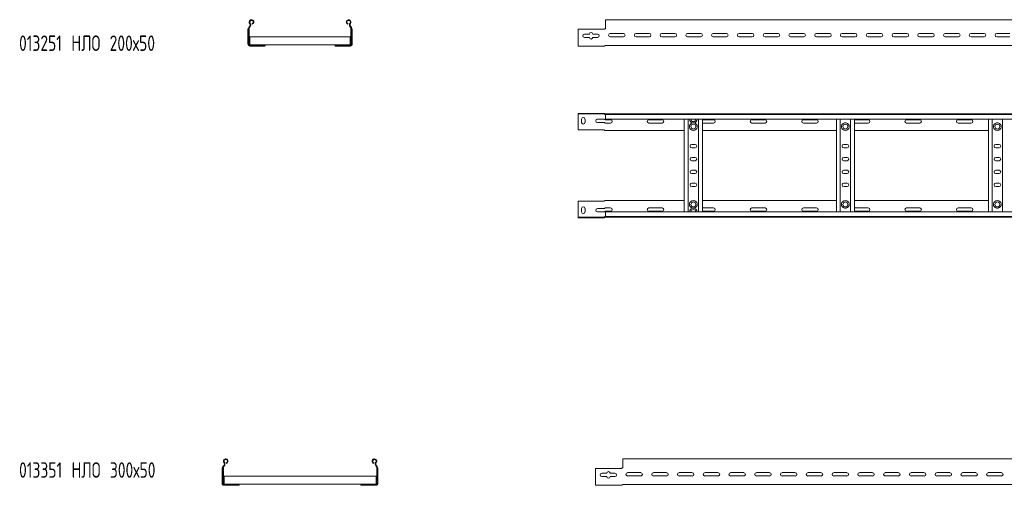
# Model space of a CAD drawing. Header units: millimetres. Extents: x -921 to 3361, y -5257 to -169.
# Tile 7 of 10: x -781 to 1130, y -1115 to -169. Entities that reach past the tile are written whole.
import ezdxf

# ---------------------------------------------------------------- set-up
doc = ezdxf.new("R2010")
doc.units = ezdxf.units.MM
doc.styles.add('SLDTEXTSTYLE0', font='TXT', dxfattribs={"width": 0.7, "bigfont": 'bigfont'})

msp = doc.modelspace()

# ---------------------------------------------------------------- linework, layer by layer
at = {"color": 7, "linetype": 'Continuous', "lineweight": 15}
for p, q in [((3303, -169.3), (356, -169.3)), ((356, -169.3), (356, -176.8)), ((-337.8, -187.7), (-337.7, -187.4)), ((-337.8, -216.9), (-337.8, -187.7)), ((-336.7, -186.8), (-336.6, -186.8)), ((-336.6, -186.6), (-336.6, -216.9)), ((-335.4, -186.6), (-335.4, -216.9)), ((-334.6, -182.1), (-334.9, -182.4)), ((-333.7, -182.9), (-334.1, -183.3)), ((-329.3, -178.1), (-329.7, -177)), ((-143.8, -178.1), (-143.4, -177)), ((-139.4, -182.9), (-139.1, -183.3)), ((-138.6, -182.1), (-138.2, -182.4)), ((-137.8, -186.6), (-137.8, -216.9)), ((-136.6, -186.6), (-136.6, -216.9)), ((-136.5, -186.8), (-136.6, -186.8)), ((-135.4, -187.7), (-135.4, -187.4)), ((-135.4, -216.9), (-135.4, -187.7)), ((352.2, -188), (303, -188)), ((303, -188), (303, -216.9)), ((353.4, -187.7), (353.9, -187.4)), ((355.6, -186.8), (356, -186.8)), ((356, -176.8), (356, -182.1)), ((356, -182.4), (356, -182.1)), ((356, -182.4), (356, -186.3)), ((-334.1, -202.7), (-139.1, -202.7)), ((-334.1, -202.7), (-334.1, -204.5)), ((-334.1, -204.5), (-334.1, -216.3)), ((-139.1, -202.7), (-139.1, -204.5)), ((-139.1, -204.5), (-139.1, -216.3)), ((315.3, -197.3), (324.8, -197.3)), ((324.8, -203.8), (315.3, -203.8)), ((331.3, -197.3), (340.8, -197.3)), ((340.8, -203.8), (331.3, -203.8)), ((365.3, -196.1), (390.8, -196.1)), ((390.8, -202.6), (365.3, -202.6)), ((415.3, -196.1), (440.8, -196.1)), ((440.8, -202.6), (415.3, -202.6)), ((465.3, -196.1), (490.8, -196.1)), ((490.8, -202.6), (465.3, -202.6)), ((515.3, -196.1), (540.8, -196.1)), ((540.8, -202.6), (515.3, -202.6)), ((565.3, -196.1), (590.8, -196.1)), ((590.8, -202.6), (565.3, -202.6)), ((615.3, -196.1), (640.8, -196.1)), ((640.8, -202.6), (615.3, -202.6)), ((665.3, -196.1), (690.8, -196.1)), ((690.8, -202.6), (665.3, -202.6)), ((715.3, -196.1), (740.8, -196.1)), ((740.8, -202.6), (715.3, -202.6)), ((765.3, -196.1), (790.8, -196.1)), ((790.8, -202.6), (765.3, -202.6)), ((815.3, -196.1), (840.8, -196.1)), ((840.8, -202.6), (815.3, -202.6)), ((865.3, -196.1), (890.8, -196.1)), ((890.8, -202.6), (865.3, -202.6)), ((915.3, -196.1), (940.8, -196.1)), ((940.8, -202.6), (915.3, -202.6)), ((965.3, -196.1), (990.8, -196.1)), ((990.8, -202.6), (965.3, -202.6)), ((1015.3, -196.1), (1040.8, -196.1)), ((1040.8, -202.6), (1015.3, -202.6)), ((1065.3, -196.1), (1090.8, -196.1)), ((1090.8, -202.6), (1065.3, -202.6)), ((1115.3, -196.1), (1140.8, -196.1)), ((1140.8, -202.6), (1115.3, -202.6)), ((-334.2, -217.2), (-334.2, -218.1)), ((-334.2, -217.2), (-334.1, -217.2)), ((-334.2, -218.1), (-304.6, -218.1)), ((-334.2, -219.3), (-304.6, -219.3)), ((-334.2, -220.5), (-326.5, -220.5)), ((-334.1, -216.3), (-334.1, -218.1)), ((-326.5, -220.5), (-320, -220.5)), ((-320, -220.5), (-320, -219.3)), ((-320, -220.5), (-305.5, -220.5)), ((-305.2, -220.4), (-305.5, -220.5)), ((-304.6, -218.1), (-168.6, -218.1)), ((-304.6, -218.1), (-304.6, -219.3)), ((-304.6, -219.4), (-304.6, -219.3)), ((-168.6, -218.1), (-168.6, -219.3)), ((-139, -218.1), (-168.6, -218.1)), ((-139, -219.3), (-168.6, -219.3)), ((-168.6, -219.4), (-168.6, -219.3)), ((-168, -220.4), (-167.6, -220.5)), ((-153.1, -220.5), (-167.6, -220.5)), ((-153.1, -220.5), (-153.1, -219.3)), ((-146.6, -220.5), (-153.1, -220.5)), ((-139, -220.5), (-146.6, -220.5)), ((-139.1, -216.3), (-139.1, -218.1)), ((-139.1, -217.2), (-139, -217.2)), ((-139, -218.1), (-139, -217.2)), ((303, -216.9), (303, -220.5)), ((303, -220.5), (353.4, -220.5)), ((356, -219.3), (3303, -219.3)), ((303, -351), (303, -352.2)), ((352.2, -351), (303, -351)), ((303, -352.2), (352.2, -352.2)), ((303, -354.6), (303, -352.2)), ((303, -383), (303, -354.6)), ((309.8, -368.7), (309.8, -362.2)), ((316.3, -362.2), (316.3, -368.7)), ((340.3, -362.2), (353.4, -362.2)), ((352.2, -351), (353.4, -351)), ((353.4, -352.2), (352.2, -352.2)), ((353.4, -351), (353.9, -351.1)), ((355.5, -352.2), (356, -352.2)), ((356, -353.3), (356, -352.2)), ((356, -352.2), (3303, -352.2)), ((3303, -353.3), (356, -353.3)), ((356, -362.4), (356, -353.3)), ((356, -362.4), (3303, -362.4)), ((509, -542), (509, -362.4)), ((516.5, -542), (516.5, -362.4)), ((536.5, -542), (536.5, -362.4)), ((544, -542), (544, -362.4)), ((804, -542), (804, -362.4)), ((811.5, -542), (811.5, -362.4)), ((831.5, -542), (831.5, -362.4)), ((839, -542), (839, -362.4)), ((1099, -542), (1099, -362.4)), ((1106.5, -542), (1106.5, -362.4)), ((1126.5, -542), (1126.5, -362.4)), ((353.4, -368.7), (340.3, -368.7)), ((365.8, -363.4), (356, -363.4)), ((356, -369.9), (365.8, -369.9)), ((465.8, -363.4), (440.3, -363.4)), ((440.3, -369.9), (465.8, -369.9)), ((528.3, -369.4), (524.8, -369.4)), ((565.8, -363.4), (544, -363.4)), ((544, -369.9), (565.8, -369.9)), ((665.8, -363.4), (640.3, -363.4)), ((640.3, -369.9), (665.8, -369.9)), ((765.8, -363.4), (740.3, -363.4)), ((740.3, -369.9), (765.8, -369.9)), ((823.3, -369.4), (819.8, -369.4)), ((865.8, -363.4), (840.3, -363.4)), ((840.3, -369.9), (865.8, -369.9)), ((965.8, -363.4), (940.3, -363.4)), ((940.3, -369.9), (965.8, -369.9)), ((1065.8, -363.4), (1040.3, -363.4)), ((1040.3, -369.9), (1065.8, -369.9)), ((1118.3, -369.4), (1114.8, -369.4)), ((303, -383), (352.2, -383)), ((356, -384.2), (355.6, -384.2)), ((356, -384.2), (509, -384.2)), ((544, -384.2), (804, -384.2)), ((839, -384.2), (1099, -384.2)), ((529.8, -411.4), (523.3, -411.4)), ((523.3, -417.9), (529.8, -417.9)), ((824.8, -411.4), (818.3, -411.4)), ((818.3, -417.9), (824.8, -417.9)), ((1119.8, -411.4), (1113.3, -411.4)), ((1113.3, -417.9), (1119.8, -417.9)), ((529.8, -436.4), (523.3, -436.4)), ((824.8, -436.4), (818.3, -436.4)), ((1119.8, -436.4), (1113.3, -436.4)), ((523.3, -442.9), (529.8, -442.9)), ((818.3, -442.9), (824.8, -442.9)), ((1113.3, -442.9), (1119.8, -442.9)), ((529.8, -461.4), (523.3, -461.4)), ((523.3, -467.9), (529.8, -467.9)), ((824.8, -461.4), (818.3, -461.4)), ((818.3, -467.9), (824.8, -467.9)), ((1119.8, -461.4), (1113.3, -461.4)), ((1113.3, -467.9), (1119.8, -467.9)), ((529.8, -486.4), (523.3, -486.4)), ((523.3, -492.9), (529.8, -492.9)), ((824.8, -486.4), (818.3, -486.4)), ((818.3, -492.9), (824.8, -492.9)), ((1119.8, -486.4), (1113.3, -486.4)), ((1113.3, -492.9), (1119.8, -492.9)), ((303, -521.4), (352.2, -521.4)), ((303, -521.4), (303, -549.8)), ((356, -520.2), (355.6, -520.2)), ((356, -520.2), (509, -520.2)), ((356, -534.4), (365.8, -534.4)), ((440.3, -534.4), (465.8, -534.4)), ((544, -520.2), (804, -520.2)), ((544, -534.4), (565.8, -534.4)), ((640.3, -534.4), (665.8, -534.4)), ((740.3, -534.4), (765.8, -534.4)), ((839, -520.2), (1099, -520.2)), ((840.3, -534.4), (865.8, -534.4)), ((940.3, -534.4), (965.8, -534.4)), ((1040.3, -534.4), (1065.8, -534.4)), ((303, -549.8), (303, -552.2)), ((303, -553.4), (303, -552.2)), ((303, -552.2), (352.2, -552.2)), ((352.2, -553.4), (303, -553.4)), ((309.8, -535.6), (309.8, -542.1)), ((316.3, -542.1), (316.3, -535.6)), ((353.4, -535.6), (340.3, -535.6)), ((340.3, -542.1), (353.4, -542.1)), ((353.4, -552.2), (352.2, -552.2)), ((352.2, -553.4), (353.4, -553.4)), ((353.4, -553.4), (353.9, -553.3)), ((355.5, -552.2), (356, -552.2)), ((365.8, -540.9), (356, -540.9)), ((3303, -542), (356, -542)), ((356, -542), (356, -551.1)), ((356, -551.1), (3303, -551.1)), ((356, -551.1), (356, -552.2)), ((356, -552.2), (3303, -552.2)), ((465.8, -540.9), (440.3, -540.9)), ((528.3, -535), (524.8, -535)), ((565.8, -540.9), (544, -540.9)), ((665.8, -540.9), (640.3, -540.9)), ((765.8, -540.9), (740.3, -540.9)), ((819.8, -535), (823.3, -535)), ((865.8, -540.9), (840.3, -540.9)), ((965.8, -540.9), (940.3, -540.9)), ((1065.8, -540.9), (1040.3, -540.9)), ((1114.8, -535), (1118.3, -535)), ((-379.3, -1030.2), (-379.7, -1029.1)), ((-93.8, -1030.2), (-93.4, -1029.1)), ((3336.7, -1021.4), (389.7, -1021.4)), ((389.7, -1021.4), (389.7, -1028.8)), ((389.7, -1028.8), (389.7, -1034.2)), ((-387.8, -1039.8), (-387.7, -1039.5)), ((-387.8, -1069), (-387.8, -1039.8)), ((-386.7, -1038.9), (-386.6, -1038.9)), ((-386.6, -1038.7), (-386.6, -1069)), ((-385.4, -1038.7), (-385.4, -1069)), ((-384.6, -1034.2), (-384.9, -1034.5)), ((-383.7, -1035), (-384.1, -1035.3)), ((-89.4, -1035), (-89.1, -1035.3)), ((-88.6, -1034.2), (-88.2, -1034.5)), ((-87.8, -1038.7), (-87.8, -1069)), ((-86.6, -1038.7), (-86.6, -1069)), ((-86.5, -1038.9), (-86.6, -1038.9)), ((-85.4, -1039.8), (-85.4, -1039.5)), ((-85.4, -1069), (-85.4, -1039.8)), ((385.8, -1040.1), (336.7, -1040.1)), ((336.7, -1040.1), (336.7, -1069)), ((348.9, -1049.3), (358.4, -1049.3)), ((364.9, -1049.3), (374.4, -1049.3)), ((387, -1039.8), (387.5, -1039.5)), ((389.2, -1038.9), (389.7, -1038.9)), ((389.7, -1034.5), (389.7, -1034.2)), ((389.7, -1034.5), (389.7, -1038.4)), ((398.9, -1048.1), (424.4, -1048.1)), ((448.9, -1048.1), (474.4, -1048.1)), ((498.9, -1048.1), (524.4, -1048.1)), ((548.9, -1048.1), (574.4, -1048.1)), ((598.9, -1048.1), (624.4, -1048.1)), ((648.9, -1048.1), (674.4, -1048.1)), ((698.9, -1048.1), (724.4, -1048.1)), ((748.9, -1048.1), (774.4, -1048.1)), ((798.9, -1048.1), (824.4, -1048.1)), ((848.9, -1048.1), (874.4, -1048.1)), ((898.9, -1048.1), (924.4, -1048.1)), ((948.9, -1048.1), (974.4, -1048.1)), ((998.9, -1048.1), (1024.4, -1048.1)), ((1048.9, -1048.1), (1074.4, -1048.1)), ((1098.9, -1048.1), (1124.4, -1048.1)), ((-384.2, -1069.3), (-384.2, -1070.2)), ((-384.2, -1069.3), (-384.1, -1069.3)), ((-384.1, -1054.8), (-89.1, -1054.8)), ((-384.1, -1054.8), (-384.1, -1056.6)), ((-384.1, -1056.6), (-384.1, -1068.4)), ((-384.1, -1068.4), (-384.1, -1070.2)), ((-89.1, -1054.8), (-89.1, -1056.6)), ((-89.1, -1056.6), (-89.1, -1068.4)), ((-89.1, -1068.4), (-89.1, -1070.2)), ((-89.1, -1069.3), (-89, -1069.3)), ((-89, -1070.2), (-89, -1069.3)), ((336.7, -1069), (336.7, -1072.6)), ((358.4, -1055.8), (348.9, -1055.8)), ((374.4, -1055.8), (364.9, -1055.8)), ((424.4, -1054.6), (398.9, -1054.6)), ((474.4, -1054.6), (448.9, -1054.6)), ((524.4, -1054.6), (498.9, -1054.6)), ((574.4, -1054.6), (548.9, -1054.6)), ((624.4, -1054.6), (598.9, -1054.6)), ((674.4, -1054.6), (648.9, -1054.6)), ((724.4, -1054.6), (698.9, -1054.6)), ((774.4, -1054.6), (748.9, -1054.6)), ((824.4, -1054.6), (798.9, -1054.6)), ((874.4, -1054.6), (848.9, -1054.6)), ((924.4, -1054.6), (898.9, -1054.6)), ((974.4, -1054.6), (948.9, -1054.6)), ((1024.4, -1054.6), (998.9, -1054.6)), ((1074.4, -1054.6), (1048.9, -1054.6)), ((1124.4, -1054.6), (1098.9, -1054.6)), ((-384.2, -1070.2), (-354.6, -1070.2)), ((-384.2, -1071.4), (-354.6, -1071.4)), ((-384.2, -1072.6), (-376.5, -1072.6)), ((-376.5, -1072.6), (-370, -1072.6)), ((-370, -1072.6), (-370, -1071.4)), ((-370, -1072.6), (-355.5, -1072.6)), ((-355.2, -1072.5), (-355.5, -1072.6)), ((-354.6, -1070.2), (-118.6, -1070.2)), ((-354.6, -1070.2), (-354.6, -1071.4)), ((-354.6, -1071.5), (-354.6, -1071.4)), ((-118.6, -1070.2), (-118.6, -1071.4)), ((-89, -1070.2), (-118.6, -1070.2)), ((-89, -1071.4), (-118.6, -1071.4)), ((-118.6, -1071.5), (-118.6, -1071.4)), ((-118, -1072.5), (-117.6, -1072.6)), ((-103.1, -1072.6), (-117.6, -1072.6)), ((-103.1, -1072.6), (-103.1, -1071.4)), ((-96.6, -1072.6), (-103.1, -1072.6)), ((-89, -1072.6), (-96.6, -1072.6)), ((336.7, -1072.6), (387, -1072.6)), ((389.7, -1071.4), (3336.7, -1071.4))]:
    msp.add_line(p, q, dxfattribs=at)
at = {"color": 7, "linetype": 'Continuous', "lineweight": 15, "flags": 128}
for points in [[(840.3, -363.4), (839.2, -363.6), (839, -363.7)], [(839, -369.7), (839.2, -369.8), (840.3, -369.9)], [(839, -534.7), (839.2, -534.6), (840.3, -534.4)], [(840.3, -540.9), (839.2, -540.8), (839, -540.7)]]:
    msp.add_lwpolyline(points, dxfattribs=at)
at = {"color": 7, "linetype": 'Continuous', "lineweight": 15}
for centre in [(526.5, -376.7), (821.5, -376.7), (1116.5, -376.7), (526.5, -527.7), (821.5, -527.7), (1116.5, -527.7)]:
    msp.add_circle(centre, 4.75, dxfattribs=at)
for centre, radius, start, end in [((-330.9, -173.9), 4.55, 290.35, 219.6816), ((-330.9, -173.9), 3.35, 290.35, 219.6816), ((-142.3, -173.9), 4.55, 320.3184, 249.65), ((-142.3, -173.9), 3.35, 320.3184, 249.65), ((-330.6, -186.6), 6, 136.4649, 180), ((-330.6, -186.6), 4.8, 136.4649, 180), ((-337.5, -179.3), 4, 316.4649, 39.6816), ((-337.5, -179.3), 5.2, 316.4649, 39.6816), ((-135.7, -179.3), 5.2, 140.3184, 223.5351), ((-135.7, -179.3), 4, 140.3184, 223.5351), ((-142.6, -186.6), 4.8, 0, 43.5351), ((-142.6, -186.6), 6, 0, 43.5351), ((352.2, -185.4), 2.6, 270, 295.8039), ((355.5, -186.3), 0.5, 270.1406, 328.6677), ((315.3, -200.5), 3.25, 90, 270), ((328, -197.3), 3.25, 0, 180), ((328, -203.8), 3.25, 180, 360), ((340.8, -200.5), 3.25, 270, 90), ((365.3, -199.3), 3.25, 90, 270), ((390.8, -199.3), 3.25, 270, 90), ((415.3, -199.3), 3.25, 90, 270), ((440.8, -199.3), 3.25, 270, 90), ((465.3, -199.3), 3.25, 90, 270), ((490.8, -199.3), 3.25, 270, 90), ((515.3, -199.3), 3.25, 90, 270), ((540.8, -199.3), 3.25, 270, 90), ((565.3, -199.3), 3.25, 90, 270), ((590.8, -199.3), 3.25, 270, 90), ((615.3, -199.3), 3.25, 90, 270), ((640.8, -199.3), 3.25, 270, 90), ((665.3, -199.3), 3.25, 90, 270), ((690.8, -199.3), 3.25, 270, 90), ((715.3, -199.3), 3.25, 90, 270), ((740.8, -199.3), 3.25, 270, 90), ((765.3, -199.3), 3.25, 90, 270), ((790.8, -199.3), 3.25, 270, 90), ((815.3, -199.3), 3.25, 90, 270), ((840.8, -199.3), 3.25, 270, 90), ((865.3, -199.3), 3.25, 90, 270), ((890.8, -199.3), 3.25, 270, 90), ((915.3, -199.3), 3.25, 90, 270), ((940.8, -199.3), 3.25, 270, 90), ((965.3, -199.3), 3.25, 90, 270), ((990.8, -199.3), 3.25, 270, 90), ((1015.3, -199.3), 3.25, 90, 270), ((1040.8, -199.3), 3.25, 270, 90), ((1065.3, -199.3), 3.25, 90, 270), ((1090.8, -199.3), 3.25, 270, 90), ((1115.3, -199.3), 3.25, 90, 270), ((-334.2, -216.9), 3.6, 180, 270), ((-334.2, -216.9), 2.4, 180, 270), ((-334.2, -216.9), 1.2, 180, 270), ((-139, -216.9), 2.4, 270, 0), ((-139, -216.9), 1.2, 270, 0), ((-139, -216.9), 3.6, 270, 360), ((353.4, -218.1), 2.4, 270, 318.1897), ((356, -220.5), 1.2, 90, 138.1897), ((313, -362.2), 3.25, 0, 180), ((340.3, -365.5), 3.25, 90, 270), ((356, -351), 1.2, 245.7747, 270), ((526.5, -362.1), 7.5, 182.4836, 256.7385), ((526.5, -362.1), 4.75, 183.9233, 356.0767), ((526.5, -362.1), 7.5, 283.2615, 357.5164), ((313, -368.7), 3.25, 180, 0), ((365.8, -366.7), 3.25, 270, 90), ((440.3, -366.7), 3.25, 90, 270), ((465.8, -366.7), 3.25, 270, 90), ((526.5, -376.7), 7.5, 103.2615, 76.7385), ((565.8, -366.7), 3.25, 270, 90), ((640.3, -366.7), 3.25, 90, 270), ((665.8, -366.7), 3.25, 270, 90), ((740.3, -366.7), 3.25, 90, 270), ((765.8, -366.7), 3.25, 270, 90), ((821.5, -376.7), 7.5, 103.2615, 76.7385), ((865.8, -366.7), 3.25, 270, 90), ((940.3, -366.7), 3.25, 90, 270), ((965.8, -366.7), 3.25, 270, 90), ((1040.3, -366.7), 3.25, 90, 270), ((1065.8, -366.7), 3.25, 270, 90), ((1116.5, -376.7), 7.5, 103.2615, 76.7385), ((352.2, -385.6), 2.6, 64.1961, 90), ((523.3, -414.7), 3.25, 90, 270), ((529.8, -414.7), 3.25, 270, 90), ((818.3, -414.7), 3.25, 90, 270), ((824.8, -414.7), 3.25, 270, 90), ((1113.3, -414.7), 3.25, 90, 270), ((1119.8, -414.7), 3.25, 270, 90), ((523.3, -439.7), 3.25, 90, 270), ((529.8, -439.7), 3.25, 270, 90), ((818.3, -439.7), 3.25, 90, 270), ((824.8, -439.7), 3.25, 270, 90), ((1113.3, -439.7), 3.25, 90, 270), ((1119.8, -439.7), 3.25, 270, 90), ((523.3, -464.7), 3.25, 90, 270), ((529.8, -464.7), 3.25, 270, 90), ((818.3, -464.7), 3.25, 90, 270), ((824.8, -464.7), 3.25, 270, 90), ((1113.3, -464.7), 3.25, 90, 270), ((1119.8, -464.7), 3.25, 270, 90), ((523.3, -489.7), 3.25, 90, 270), ((529.8, -489.7), 3.25, 270, 90), ((818.3, -489.7), 3.25, 90, 270), ((824.8, -489.7), 3.25, 270, 90), ((1113.3, -489.7), 3.25, 90, 270), ((1119.8, -489.7), 3.25, 270, 90), ((313, -535.6), 3.25, 0, 180), ((352.2, -518.8), 2.6, 270, 295.8039), ((365.8, -537.7), 3.25, 270, 90), ((440.3, -537.7), 3.25, 90, 270), ((465.8, -537.7), 3.25, 270, 90), ((526.5, -527.7), 7.5, 283.2615, 256.7385), ((565.8, -537.7), 3.25, 270, 90), ((640.3, -537.7), 3.25, 90, 270), ((665.8, -537.7), 3.25, 270, 90), ((740.3, -537.7), 3.25, 90, 270), ((765.8, -537.7), 3.25, 270, 90), ((821.5, -527.7), 7.5, 283.2615, 256.7385), ((865.8, -537.7), 3.25, 270, 90), ((940.3, -537.7), 3.25, 90, 270), ((965.8, -537.7), 3.25, 270, 90), ((1040.3, -537.7), 3.25, 90, 270), ((1065.8, -537.7), 3.25, 270, 90), ((1116.5, -527.7), 7.5, 283.2615, 256.7385), ((313, -542.1), 3.25, 180, 0), ((340.3, -538.9), 3.25, 90, 270), ((356, -553.4), 1.2, 90, 114.2253), ((526.5, -542.3), 7.5, 103.2615, 177.5164), ((526.5, -542.3), 4.75, 3.9233, 176.0767), ((526.5, -542.3), 7.5, 2.4836, 76.7385), ((-380.9, -1025.9), 4.55, 290.35, 219.6816), ((-387.5, -1031.4), 4, 316.4649, 39.6816), ((-380.9, -1025.9), 3.35, 290.35, 219.6816), ((-387.5, -1031.4), 5.2, 316.4649, 39.6816), ((-92.3, -1025.9), 4.55, 320.3184, 249.65), ((-92.3, -1025.9), 3.35, 320.3184, 249.65), ((-85.7, -1031.4), 5.2, 140.3184, 223.5351), ((-85.7, -1031.4), 4, 140.3184, 223.5351), ((-380.6, -1038.7), 6, 136.4649, 180), ((-380.6, -1038.7), 4.8, 136.4649, 180), ((-92.6, -1038.7), 4.8, 0, 43.5351), ((-92.6, -1038.7), 6, 0, 43.5351), ((348.9, -1052.6), 3.25, 90, 270), ((361.7, -1049.3), 3.25, 0, 180), ((374.4, -1052.6), 3.25, 270, 90), ((385.8, -1037.5), 2.6, 270, 295.8039), ((389.2, -1038.4), 0.5, 270.1406, 328.6677), ((398.9, -1051.4), 3.25, 90, 270), ((424.4, -1051.4), 3.25, 270, 90), ((448.9, -1051.4), 3.25, 90, 270), ((474.4, -1051.4), 3.25, 270, 90), ((498.9, -1051.4), 3.25, 90, 270), ((524.4, -1051.4), 3.25, 270, 90), ((548.9, -1051.4), 3.25, 90, 270), ((574.4, -1051.4), 3.25, 270, 90), ((598.9, -1051.4), 3.25, 90, 270), ((624.4, -1051.4), 3.25, 270, 90), ((648.9, -1051.4), 3.25, 90, 270), ((674.4, -1051.4), 3.25, 270, 90), ((698.9, -1051.4), 3.25, 90, 270), ((724.4, -1051.4), 3.25, 270, 90), ((748.9, -1051.4), 3.25, 90, 270), ((774.4, -1051.4), 3.25, 270, 90), ((798.9, -1051.4), 3.25, 90, 270), ((824.4, -1051.4), 3.25, 270, 90), ((848.9, -1051.4), 3.25, 90, 270), ((874.4, -1051.4), 3.25, 270, 90), ((898.9, -1051.4), 3.25, 90, 270), ((924.4, -1051.4), 3.25, 270, 90), ((948.9, -1051.4), 3.25, 90, 270), ((974.4, -1051.4), 3.25, 270, 90), ((998.9, -1051.4), 3.25, 90, 270), ((1024.4, -1051.4), 3.25, 270, 90), ((1048.9, -1051.4), 3.25, 90, 270), ((1074.4, -1051.4), 3.25, 270, 90), ((1098.9, -1051.4), 3.25, 90, 270), ((1124.4, -1051.4), 3.25, 270, 90), ((-384.2, -1069), 3.6, 180, 270), ((-384.2, -1069), 2.4, 180, 270), ((-384.2, -1069), 1.2, 180, 270), ((-89, -1069), 2.4, 270, 0), ((-89, -1069), 1.2, 270, 0), ((-89, -1069), 3.6, 270, 360), ((361.7, -1055.8), 3.25, 180, 360), ((387, -1070.2), 2.4, 270, 318.1897), ((389.7, -1072.6), 1.2, 90, 138.1897)]:
    msp.add_arc(centre, radius, start, end, dxfattribs=at)
for points, knots in [([(-337.7, -187.4), (-337.7, -187.3), (-337.6, -187), (-337.3, -186.9), (-337, -186.8), (-337, -186.8)], [0, 0, 0, 0, 0.415395, 0.827765, 1, 1, 1, 1]), ([(-337, -186.8), (-336.9, -186.8), (-336.8, -186.8), (-336.7, -186.8), (-336.7, -186.8)], [0, 0, 0, 0, 0.782735, 1, 1, 1, 1]), ([(-136.2, -186.8), (-136.3, -186.8), (-136.4, -186.8), (-136.5, -186.8), (-136.5, -186.8)], [0, 0, 0, 0, 0.782735, 1, 1, 1, 1]), ([(-135.4, -187.4), (-135.5, -187.3), (-135.6, -187), (-135.9, -186.9), (-136.1, -186.8), (-136.2, -186.8)], [0, 0, 0, 0, 0.415395, 0.827765, 1, 1, 1, 1]), ([(353.9, -187.4), (354.1, -187.3), (354.4, -187), (354.9, -186.9), (355.1, -186.8), (355.2, -186.8)], [0, 0, 0, 0, 0.415395, 0.827765, 1, 1, 1, 1]), ([(355.2, -186.8), (355.2, -186.8), (355.4, -186.8), (355.5, -186.8), (355.6, -186.8)], [0, 0, 0, 0, 0.782735, 1, 1, 1, 1]), ([(356, -186.6), (356, -186.5), (356, -186.4), (356, -186.3), (356, -186.3)], [0, 0, 0, 0, 0.614497, 1, 1, 1, 1]), ([(-325.9, -220.1), (-326.1, -220.2), (-326.3, -220.3), (-326.5, -220.5), (-326.5, -220.5), (-326.5, -220.5)], [0, 0, 0, 0, 0.407021, 0.751647, 1, 1, 1, 1]), ([(-325.6, -219.7), (-325.6, -219.8), (-325.7, -220), (-325.9, -220.1), (-325.9, -220.1)], [0, 0, 0, 0, 0.771658, 1, 1, 1, 1]), ([(-325.3, -219.3), (-325.3, -219.3), (-325.4, -219.3), (-325.5, -219.5), (-325.5, -219.6), (-325.6, -219.7)], [0, 0, 0, 0, 0.346327, 0.691474, 1, 1, 1, 1]), ([(-320, -220.5), (-320, -220.5), (-320, -220.5), (-319.8, -220.3), (-319.5, -220.2), (-319.4, -220.1)], [0, 0, 0, 0, 0.333665, 0.666043, 1, 1, 1, 1]), ([(-319.4, -220.1), (-319.3, -220), (-319.2, -219.9), (-319.1, -219.7), (-319.1, -219.7)], [0, 0, 0, 0, 0.771596, 1, 1, 1, 1]), ([(-319.1, -219.7), (-319, -219.6), (-318.9, -219.4), (-318.8, -219.3), (-318.8, -219.3), (-318.8, -219.3)], [0, 0, 0, 0, 0.406592, 0.81534, 1, 1, 1, 1]), ([(-304.6, -219.7), (-304.6, -219.9), (-304.7, -220.2), (-304.9, -220.4), (-305.1, -220.4), (-305.2, -220.4)], [0, 0, 0, 0, 0.412834, 0.826597, 1, 1, 1, 1]), ([(-304.6, -219.4), (-304.6, -219.5), (-304.6, -219.6), (-304.6, -219.7), (-304.6, -219.7)], [0, 0, 0, 0, 0.782706, 1, 1, 1, 1]), ([(-168.6, -219.4), (-168.6, -219.5), (-168.6, -219.6), (-168.6, -219.7), (-168.5, -219.7)], [0, 0, 0, 0, 0.782706, 1, 1, 1, 1]), ([(-168.5, -219.7), (-168.5, -219.9), (-168.5, -220.2), (-168.2, -220.4), (-168, -220.4), (-168, -220.4)], [0, 0, 0, 0, 0.412834, 0.826597, 1, 1, 1, 1]), ([(-154.1, -219.7), (-154.1, -219.6), (-154.2, -219.4), (-154.3, -219.3), (-154.3, -219.3), (-154.3, -219.3)], [0, 0, 0, 0, 0.406592, 0.81534, 1, 1, 1, 1]), ([(-153.7, -220.1), (-153.8, -220), (-154, -219.9), (-154.1, -219.7), (-154.1, -219.7)], [0, 0, 0, 0, 0.771596, 1, 1, 1, 1]), ([(-153.1, -220.5), (-153.1, -220.5), (-153.2, -220.5), (-153.4, -220.3), (-153.6, -220.2), (-153.7, -220.1)], [0, 0, 0, 0, 0.333665, 0.666043, 1, 1, 1, 1]), ([(-147.8, -219.3), (-147.8, -219.3), (-147.8, -219.3), (-147.7, -219.5), (-147.6, -219.6), (-147.6, -219.7)], [0, 0, 0, 0, 0.346327, 0.691474, 1, 1, 1, 1]), ([(-147.6, -219.7), (-147.5, -219.8), (-147.4, -220), (-147.3, -220.1), (-147.2, -220.1)], [0, 0, 0, 0, 0.771658, 1, 1, 1, 1]), ([(-147.2, -220.1), (-147.1, -220.2), (-146.8, -220.3), (-146.7, -220.5), (-146.6, -220.5), (-146.6, -220.5)], [0, 0, 0, 0, 0.407021, 0.751647, 1, 1, 1, 1]), ([(353.9, -352.3), (353.8, -352.3), (353.6, -352.2), (353.4, -352.2), (353.4, -352.2)], [0, 0, 0, 0, 0.779149, 1, 1, 1, 1]), ([(353.4, -362.2), (353.5, -362.3), (353.7, -362.3), (354, -362.4), (354.2, -362.4), (354.3, -362.5)], [0, 0, 0, 0, 0.346327, 0.691474, 1, 1, 1, 1]), ([(353.9, -351.1), (354.1, -351.1), (354.4, -351.2), (354.9, -351.5), (355.1, -351.7), (355.2, -351.8)], [0, 0, 0, 0, 0.415395, 0.827765, 1, 1, 1, 1]), ([(354.3, -352.6), (354.2, -352.5), (354, -352.4), (353.9, -352.3), (353.9, -352.3)], [0, 0, 0, 0, 0.795512, 1, 1, 1, 1]), ([(355.5, -353.3), (355.3, -353.3), (354.9, -353.1), (354.5, -352.8), (354.3, -352.6), (354.3, -352.6)], [0, 0, 0, 0, 0.450593, 0.898488, 1, 1, 1, 1]), ([(354.3, -362.5), (354.4, -362.6), (354.5, -362.7), (354.7, -362.8), (354.7, -362.8)], [0, 0, 0, 0, 0.771658, 1, 1, 1, 1]), ([(354.7, -362.8), (354.9, -363), (355.1, -363.2), (355.6, -363.4), (355.9, -363.4), (356, -363.4)], [0, 0, 0, 0, 0.407021, 0.751647, 1, 1, 1, 1]), ([(355.2, -351.8), (355.2, -351.9), (355.4, -352), (355.5, -352.1), (355.6, -352.1)], [0, 0, 0, 0, 0.782735, 1, 1, 1, 1]), ([(356, -353.4), (356, -353.4), (356, -353.4), (355.9, -353.4), (355.8, -353.4), (355.7, -353.4), (355.6, -353.4), (355.5, -353.3)], [0, 0, 0, 0, 0.214007, 0.428025, 0.641627, 0.853633, 1, 1, 1, 1]), ([(356, -352.2), (356, -352.2), (356, -352.2), (356, -352.2), (356, -352.2)], [0, 0, 0, 0, 0.614497, 1, 1, 1, 1]), ([(354.3, -369), (354.2, -368.9), (354, -368.8), (353.6, -368.8), (353.4, -368.8), (353.4, -368.7)], [0, 0, 0, 0, 0.406592, 0.81534, 1, 1, 1, 1]), ([(354.7, -369.3), (354.6, -369.2), (354.4, -369.1), (354.3, -369), (354.3, -369)], [0, 0, 0, 0, 0.771596, 1, 1, 1, 1]), ([(356, -369.9), (355.9, -369.9), (355.5, -369.9), (355.1, -369.7), (354.8, -369.5), (354.7, -369.3)], [0, 0, 0, 0, 0.333665, 0.666043, 1, 1, 1, 1]), ([(353.4, -383.3), (353.5, -383.3), (353.7, -383.4), (353.9, -383.6), (353.9, -383.6)], [0, 0, 0, 0, 0.779014, 1, 1, 1, 1]), ([(353.9, -383.6), (354, -383.6), (354.1, -383.7), (354.2, -383.8), (354.3, -383.9)], [0, 0, 0, 0, 0.438593, 1, 1, 1, 1]), ([(354.3, -383.9), (354.4, -383.9), (354.8, -384.1), (355.2, -384.2), (355.5, -384.2), (355.6, -384.2)], [0, 0, 0, 0, 0.489498, 0.90879, 1, 1, 1, 1]), ([(353.4, -521.1), (353.5, -521.1), (353.7, -521), (353.9, -520.8), (353.9, -520.8)], [0, 0, 0, 0, 0.779014, 1, 1, 1, 1]), ([(353.9, -520.8), (354, -520.8), (354.1, -520.7), (354.2, -520.6), (354.3, -520.5)], [0, 0, 0, 0, 0.438593, 1, 1, 1, 1]), ([(354.3, -520.5), (354.4, -520.5), (354.8, -520.3), (355.2, -520.2), (355.5, -520.2), (355.6, -520.2)], [0, 0, 0, 0, 0.489498, 0.90879, 1, 1, 1, 1]), ([(356, -534.4), (355.9, -534.5), (355.5, -534.5), (355.1, -534.7), (354.8, -534.9), (354.7, -535)], [0, 0, 0, 0, 0.333665, 0.666043, 1, 1, 1, 1]), ([(354.3, -535.4), (354.2, -535.5), (354, -535.6), (353.6, -535.6), (353.4, -535.6), (353.4, -535.6)], [0, 0, 0, 0, 0.406592, 0.81534, 1, 1, 1, 1]), ([(353.4, -542.1), (353.5, -542.1), (353.7, -542.1), (354, -542), (354.2, -541.9), (354.3, -541.9)], [0, 0, 0, 0, 0.346327, 0.691474, 1, 1, 1, 1]), ([(353.9, -552.1), (353.8, -552.1), (353.6, -552.2), (353.4, -552.2), (353.4, -552.2)], [0, 0, 0, 0, 0.7791491, 1, 1, 1, 1]), ([(354.3, -551.8), (354.2, -551.9), (354, -552), (353.9, -552.1), (353.9, -552.1)], [0, 0, 0, 0, 0.795512, 1, 1, 1, 1]), ([(353.9, -553.3), (354.1, -553.3), (354.4, -553.2), (354.9, -552.9), (355.1, -552.7), (355.2, -552.6)], [0, 0, 0, 0, 0.415395, 0.827765, 1, 1, 1, 1]), ([(354.7, -535), (354.6, -535.2), (354.4, -535.3), (354.3, -535.4), (354.3, -535.4)], [0, 0, 0, 0, 0.771596, 1, 1, 1, 1]), ([(354.3, -541.9), (354.4, -541.8), (354.5, -541.7), (354.7, -541.6), (354.7, -541.5)], [0, 0, 0, 0, 0.7716576, 1, 1, 1, 1]), ([(355.5, -551.1), (355.3, -551.1), (354.9, -551.3), (354.5, -551.6), (354.3, -551.8), (354.3, -551.8)], [0, 0, 0, 0, 0.4505927, 0.8984877, 1, 1, 1, 1]), ([(354.7, -541.5), (354.9, -541.4), (355.1, -541.2), (355.6, -541), (355.9, -541), (356, -540.9)], [0, 0, 0, 0, 0.407021, 0.751647, 1, 1, 1, 1]), ([(355.2, -552.6), (355.2, -552.5), (355.4, -552.4), (355.5, -552.3), (355.6, -552.3)], [0, 0, 0, 0, 0.782735, 1, 1, 1, 1]), ([(356, -551), (356, -551), (356, -551), (355.9, -551), (355.8, -551), (355.7, -551), (355.6, -551), (355.5, -551.1)], [0, 0, 0, 0, 0.214007, 0.428025, 0.641627, 0.853633, 1, 1, 1, 1]), ([(356, -552.2), (356, -552.2), (356, -552.2), (356, -552.2), (356, -552.2)], [0, 0, 0, 0, 0.614497, 1, 1, 1, 1]), ([(-387.7, -1039.5), (-387.7, -1039.4), (-387.6, -1039.1), (-387.3, -1039), (-387, -1038.9), (-387, -1038.9)], [0, 0, 0, 0, 0.415395, 0.827765, 1, 1, 1, 1]), ([(-387, -1038.9), (-386.9, -1038.9), (-386.8, -1038.9), (-386.7, -1038.9), (-386.7, -1038.9)], [0, 0, 0, 0, 0.782735, 1, 1, 1, 1]), ([(-86.2, -1038.9), (-86.3, -1038.9), (-86.4, -1038.9), (-86.5, -1038.9), (-86.5, -1038.9)], [0, 0, 0, 0, 0.782735, 1, 1, 1, 1]), ([(-85.4, -1039.5), (-85.5, -1039.4), (-85.6, -1039.1), (-85.9, -1039), (-86.1, -1038.9), (-86.2, -1038.9)], [0, 0, 0, 0, 0.415395, 0.827765, 1, 1, 1, 1]), ([(387.5, -1039.5), (387.7, -1039.4), (388, -1039.1), (388.5, -1039), (388.7, -1038.9), (388.8, -1038.9)], [0, 0, 0, 0, 0.415395, 0.827765, 1, 1, 1, 1]), ([(388.8, -1038.9), (388.9, -1038.9), (389, -1038.9), (389.1, -1038.9), (389.2, -1038.9)], [0, 0, 0, 0, 0.782735, 1, 1, 1, 1]), ([(389.6, -1038.7), (389.6, -1038.6), (389.6, -1038.5), (389.6, -1038.4), (389.7, -1038.4)], [0, 0, 0, 0, 0.614497, 1, 1, 1, 1]), ([(-375.9, -1072.2), (-376.1, -1072.3), (-376.3, -1072.4), (-376.5, -1072.6), (-376.5, -1072.6), (-376.5, -1072.6)], [0, 0, 0, 0, 0.407021, 0.751647, 1, 1, 1, 1]), ([(-375.6, -1071.8), (-375.6, -1071.9), (-375.7, -1072.1), (-375.9, -1072.2), (-375.9, -1072.2)], [0, 0, 0, 0, 0.771658, 1, 1, 1, 1]), ([(-375.3, -1071.4), (-375.3, -1071.4), (-375.4, -1071.4), (-375.5, -1071.6), (-375.5, -1071.7), (-375.6, -1071.8)], [0, 0, 0, 0, 0.346327, 0.691474, 1, 1, 1, 1]), ([(-370, -1072.6), (-370, -1072.6), (-370, -1072.6), (-369.8, -1072.4), (-369.5, -1072.3), (-369.4, -1072.2)], [0, 0, 0, 0, 0.333665, 0.666043, 1, 1, 1, 1]), ([(-369.4, -1072.2), (-369.3, -1072.1), (-369.2, -1072), (-369.1, -1071.8), (-369.1, -1071.8)], [0, 0, 0, 0, 0.771596, 1, 1, 1, 1]), ([(-369.1, -1071.8), (-369, -1071.7), (-368.9, -1071.5), (-368.8, -1071.4), (-368.8, -1071.4), (-368.8, -1071.4)], [0, 0, 0, 0, 0.406592, 0.81534, 1, 1, 1, 1]), ([(-354.6, -1071.8), (-354.6, -1071.9), (-354.7, -1072.2), (-354.9, -1072.5), (-355.1, -1072.5), (-355.2, -1072.5)], [0, 0, 0, 0, 0.412834, 0.826597, 1, 1, 1, 1]), ([(-354.6, -1071.5), (-354.6, -1071.6), (-354.6, -1071.6), (-354.6, -1071.8), (-354.6, -1071.8)], [0, 0, 0, 0, 0.782706, 1, 1, 1, 1]), ([(-118.6, -1071.5), (-118.6, -1071.6), (-118.6, -1071.6), (-118.6, -1071.8), (-118.5, -1071.8)], [0, 0, 0, 0, 0.782706, 1, 1, 1, 1]), ([(-118.5, -1071.8), (-118.5, -1071.9), (-118.5, -1072.2), (-118.2, -1072.5), (-118, -1072.5), (-118, -1072.5)], [0, 0, 0, 0, 0.412834, 0.826597, 1, 1, 1, 1]), ([(-104.1, -1071.8), (-104.1, -1071.7), (-104.2, -1071.5), (-104.3, -1071.4), (-104.3, -1071.4), (-104.3, -1071.4)], [0, 0, 0, 0, 0.406592, 0.81534, 1, 1, 1, 1]), ([(-103.7, -1072.2), (-103.8, -1072.1), (-104, -1072), (-104.1, -1071.8), (-104.1, -1071.8)], [0, 0, 0, 0, 0.771596, 1, 1, 1, 1]), ([(-103.1, -1072.6), (-103.1, -1072.6), (-103.2, -1072.6), (-103.4, -1072.4), (-103.6, -1072.3), (-103.7, -1072.2)], [0, 0, 0, 0, 0.333665, 0.666043, 1, 1, 1, 1]), ([(-97.8, -1071.4), (-97.8, -1071.4), (-97.8, -1071.4), (-97.7, -1071.6), (-97.6, -1071.7), (-97.6, -1071.8)], [0, 0, 0, 0, 0.346327, 0.691474, 1, 1, 1, 1]), ([(-97.6, -1071.8), (-97.5, -1071.9), (-97.4, -1072.1), (-97.3, -1072.2), (-97.2, -1072.2)], [0, 0, 0, 0, 0.771658, 1, 1, 1, 1]), ([(-97.2, -1072.2), (-97.1, -1072.3), (-96.8, -1072.4), (-96.7, -1072.6), (-96.6, -1072.6), (-96.6, -1072.6)], [0, 0, 0, 0, 0.407021, 0.751647, 1, 1, 1, 1])]:
    msp.add_open_spline(points, degree=3, knots=knots, dxfattribs=at)

# ---------------------------------------------------------------- texts
at = {"color": 7, "linetype": 'Continuous', "lineweight": 0, "char_height": 30, "attachment_point": 1, "style": 'SLDTEXTSTYLE0'}
for s, insert in [('013251 \\M+1844E\\M+1844C\\M+1844F 200\\M+1848750', (-781.9, -199.9)), ('013351 \\M+1844E\\M+1844C\\M+1844F 300\\M+1848750', (-781.9, -1028))]:
    msp.add_mtext(s, dxfattribs=dict(at, insert=insert))

doc.saveas('drawing.dxf')
